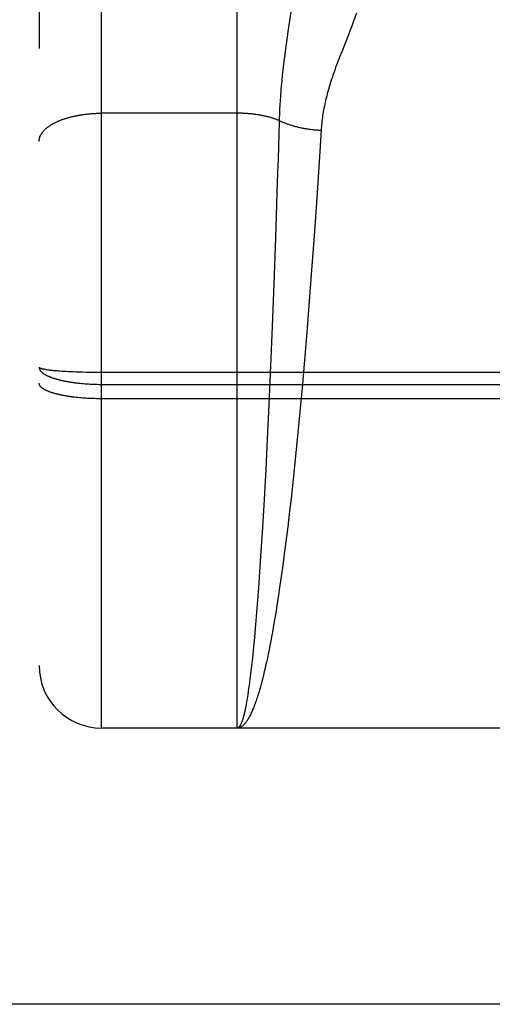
# Model space of a CAD drawing. Header units: inches. Extents: x 0 to 260, y 0 to 168.
# Tile 6 of 95: x 79.446 to 79.672, y 47.17 to 47.642. Entities that reach past the tile are written whole.
import ezdxf

# ---------------------------------------------------------------- set-up
doc = ezdxf.new("R2010")
doc.units = ezdxf.units.IN
doc.header["$LTSCALE"] = 14.290393
doc.header["$MEASUREMENT"] = 0
doc.linetypes.add('HIDDEN', pattern=[0.2, 0.1, -0.1])
doc.layers.get('0').update_dxf_attribs({"linetype": 'CONTINUOUS'})
for name, color, linetype in [('02___PRT_ALL_AXES', 7, 'CONTINUOUS'), ('DEFAULT_2', 8, 'HIDDEN'), ('DIMENSIONS', 7, 'CONTINUOUS')]:
    doc.layers.add(name, color=color, linetype=linetype)
doc.styles.get("Standard").update_dxf_attribs({"font": 'arial.ttf'})
doc.dimstyles.new('DIMSTYLE_1', dxfattribs={"dimtxt": 1.146288, "dimasz": 1.528384, "dimexe": 0.09, "dimexo": 0.07, "dimgap": 0.0375, "dimtad": 0, "dimtih": 1, "dimtoh": 1, "dimzin": 4, "dimdsep": 46, "dimtxsty": 'Standard', "dimblk": '_FILLED', "dimblk1": '_FILLED', "dimblk2": '_FILLED', "dimcen": 0.09, "dimazin": 1, "dimtfac": 1, "dimtofl": 0, "dimtmove": 0, "dimatfit": 3, "dimldrblk": '_FILLED', "dimfxl": 1, "dimtolj": 1, "dimtzin": 4, "dimarcsym": 0})

# ---------------------------------------------------------------- blocks, each defined once
blk = doc.blocks.new('_FILLED')
at = {"color": 0, "linetype": 'ByBlock'}
blk.add_solid([(0, 0), (-1, 0.2), (-1, -0.2)], dxfattribs=at)
blk = doc.blocks.new('*D13')
at = {"layer": 'DIMENSIONS', "color": 2, "linetype": 'Continuous'}
for p, q in [((78.95496, 94.31203), (76.02148, 94.31203)), ((82.57996, 94.31203), (85.63673, 94.31203))]:
    blk.add_line(p, q, dxfattribs=at)
at = {"layer": 'DIMENSIONS', "color": 2, "linetype": 'Continuous', "xscale": 1.5283842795, "yscale": 1.5283842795, "zscale": 1.5283842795}
blk.add_blockref('_FILLED', (78.95496, 94.31203), dxfattribs=at)
at = {"layer": 'DIMENSIONS', "color": 2, "linetype": 'Continuous', "xscale": 1.5283842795, "yscale": 1.5283842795, "zscale": 1.5283842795, "rotation": 180}
blk.add_blockref('_FILLED', (82.57996, 94.31203), dxfattribs=at)
at = {"layer": 'DIMENSIONS', "color": 2, "linetype": 'Continuous', "insert": (75.44833, 94.88517), "char_height": 1.146288, "width": 3.1150062, "attachment_point": 3, "line_spacing_factor": 0.9}
blk.add_mtext('3.63', dxfattribs=at)

msp = doc.modelspace()

# ---------------------------------------------------------------- linework, layer by layer
at = {"color": 3, "linetype": 'Continuous'}
msp.add_line((82.53796, 47.16958), (47.93446, 47.16958), dxfattribs=at)
at = {"layer": '02___PRT_ALL_AXES', "color": 8, "linetype": 'HIDDEN'}
msp.add_line((79.54996, 47.30208), (79.48496, 47.30208), dxfattribs=at)
at = {"layer": 'DEFAULT_2', "color": 8, "linetype": 'HIDDEN'}
for p, q in [((79.48496, 47.30208), (79.48496, 49.08708)), ((79.45496, 49.05708), (79.45496, 47.33208)), ((79.54996, 47.30208), (79.54996, 48.11287)), ((79.57617, 47.64894), (79.57424, 47.63615)), ((79.57424, 47.63615), (79.57353, 47.63125)), ((79.60408, 47.63682), (79.60326, 47.63471)), ((79.60484, 47.63882), (79.60408, 47.63682)), ((79.57353, 47.63125), (79.57309, 47.62808)), ((79.60326, 47.63471), (79.6, 47.62651)), ((79.57309, 47.62808), (79.57268, 47.62502)), ((79.6, 47.62651), (79.59901, 47.62399)), ((79.57231, 47.62206), (79.57197, 47.61923)), ((79.57268, 47.62502), (79.57231, 47.62206)), ((79.59901, 47.62399), (79.59804, 47.62146)), ((79.57126, 47.61263), (79.57103, 47.61016)), ((79.57152, 47.61519), (79.57126, 47.61263)), ((79.57082, 47.60777), (79.57064, 47.60545)), ((79.57103, 47.61016), (79.57082, 47.60777)), ((79.57049, 47.60318), (79.57036, 47.60097)), ((79.57064, 47.60545), (79.57049, 47.60318)), ((79.57025, 47.5988), (79.57015, 47.59667)), ((79.57036, 47.60097), (79.57025, 47.5988)), ((79.54996, 47.59705), (79.48454, 47.59704)), ((79.57008, 47.59458), (79.57001, 47.59203)), ((79.57015, 47.59667), (79.57008, 47.59458)), ((79.57001, 47.59203), (79.56987, 47.58746)), ((79.59015, 47.58893), (79.58903, 47.57117)), ((79.56987, 47.58746), (79.56969, 47.58127)), ((79.56969, 47.58127), (79.56949, 47.57498)), ((79.56949, 47.57498), (79.56929, 47.5686)), ((79.58903, 47.57117), (79.5879, 47.55414)), ((79.56929, 47.5686), (79.56898, 47.55888)), ((79.56898, 47.55888), (79.56826, 47.53731)), ((79.5879, 47.55414), (79.5868, 47.53816)), ((79.56826, 47.53731), (79.56747, 47.51526)), ((79.5868, 47.53816), (79.58561, 47.52182)), ((79.58561, 47.52182), (79.58448, 47.50691)), ((79.56747, 47.51526), (79.56669, 47.49472)), ((79.58448, 47.50691), (79.58328, 47.49191)), ((79.56669, 47.49472), (79.56592, 47.47594)), ((79.58328, 47.49191), (79.58217, 47.47856)), ((79.56592, 47.47594), (79.56511, 47.45738)), ((79.58217, 47.47856), (79.58101, 47.46527)), ((79.45933, 47.47398), (79.45978, 47.47392)), ((79.45978, 47.47392), (79.46025, 47.47386)), ((79.46025, 47.47386), (79.46074, 47.47381)), ((79.46074, 47.47381), (79.46124, 47.47375)), ((79.46124, 47.47375), (79.46177, 47.4737)), ((79.46177, 47.4737), (79.46231, 47.47365)), ((79.46231, 47.47365), (79.46287, 47.4736)), ((79.46287, 47.4736), (79.46345, 47.47355)), ((79.46345, 47.47355), (79.46404, 47.4735)), ((79.46404, 47.4735), (79.46497, 47.47343)), ((79.46497, 47.47343), (79.46593, 47.47336)), ((79.46593, 47.47336), (79.46692, 47.4733)), ((79.46692, 47.4733), (79.46794, 47.47324)), ((79.46794, 47.47324), (79.469, 47.47318)), ((79.469, 47.47318), (79.47008, 47.47313)), ((79.47008, 47.47313), (79.47119, 47.47308)), ((79.47119, 47.47308), (79.4727, 47.47302)), ((79.4727, 47.47302), (79.47426, 47.47297)), ((79.47426, 47.47297), (79.47585, 47.47293)), ((79.47585, 47.47293), (79.47746, 47.47289)), ((79.47746, 47.47289), (79.4791, 47.47286)), ((79.4791, 47.47286), (79.48076, 47.47284)), ((79.48076, 47.47284), (79.48244, 47.47282)), ((79.48244, 47.47282), (79.48412, 47.47281)), ((79.48412, 47.47281), (80.0508, 47.47281)), ((79.47545, 47.46741), (79.47625, 47.46734)), ((79.47625, 47.46734), (79.47706, 47.46727)), ((79.47706, 47.46727), (79.47787, 47.46722)), ((79.47787, 47.46722), (79.47869, 47.46716)), ((79.47869, 47.46716), (79.47952, 47.46712)), ((79.47952, 47.46712), (79.48035, 47.46708)), ((79.48035, 47.46708), (79.48118, 47.46705)), ((79.48118, 47.46705), (79.48202, 47.46702)), ((79.48202, 47.46702), (79.48286, 47.467)), ((79.48286, 47.467), (79.4837, 47.46699)), ((79.4837, 47.46699), (79.48454, 47.46698)), ((79.48454, 47.46698), (80.04996, 47.46698)), ((79.58101, 47.46527), (79.57996, 47.45374)), ((79.47271, 47.46073), (79.47194, 47.46081)), ((79.47348, 47.46064), (79.47271, 47.46073)), ((79.47426, 47.46057), (79.47348, 47.46064)), ((79.47505, 47.46049), (79.47426, 47.46057)), ((79.47585, 47.46043), (79.47505, 47.46049)), ((79.47665, 47.46037), (79.47585, 47.46043)), ((79.47747, 47.46031), (79.47665, 47.46037)), ((79.47828, 47.46026), (79.47747, 47.46031)), ((79.47911, 47.46022), (79.47828, 47.46026)), ((79.47993, 47.46018), (79.47911, 47.46022)), ((79.48076, 47.46015), (79.47993, 47.46018)), ((79.4816, 47.46012), (79.48076, 47.46015)), ((79.48244, 47.4601), (79.4816, 47.46012)), ((79.48328, 47.46009), (79.48244, 47.4601)), ((79.48412, 47.46008), (79.48328, 47.46009)), ((79.48496, 47.46008), (79.48412, 47.46008)), ((80.05038, 47.46008), (79.48496, 47.46008)), ((79.56511, 47.45738), (79.56433, 47.44072)), ((79.57996, 47.45374), (79.57886, 47.44226)), ((79.57886, 47.44226), (79.57773, 47.43096)), ((79.56433, 47.44072), (79.56359, 47.42609)), ((79.57773, 47.43096), (79.57673, 47.42146)), ((79.56359, 47.42609), (79.56283, 47.41193)), ((79.57673, 47.42146), (79.57571, 47.41216)), ((79.56283, 47.41193), (79.56204, 47.39832)), ((79.57571, 47.41216), (79.57501, 47.40608)), ((79.57501, 47.40608), (79.57413, 47.39864)), ((79.56204, 47.39832), (79.56132, 47.38675)), ((79.57413, 47.39864), (79.57324, 47.39139)), ((79.57324, 47.39139), (79.57251, 47.38573)), ((79.56132, 47.38675), (79.56068, 47.37709)), ((79.57251, 47.38573), (79.57177, 47.38021)), ((79.56068, 47.37709), (79.56011, 47.36917)), ((79.57177, 47.38021), (79.57103, 47.37482)), ((79.57103, 47.37482), (79.57027, 47.36959)), ((79.56011, 47.36917), (79.55954, 47.36162)), ((79.57027, 47.36959), (79.5697, 47.36576)), ((79.56912, 47.36203), (79.56854, 47.35838)), ((79.5697, 47.36576), (79.56912, 47.36203)), ((79.55954, 47.36162), (79.55906, 47.35561)), ((79.56854, 47.35838), (79.56796, 47.35483)), ((79.55906, 47.35561), (79.55857, 47.34987)), ((79.56796, 47.35483), (79.56737, 47.35138)), ((79.55857, 47.34987), (79.55817, 47.34549)), ((79.56678, 47.34803), (79.56638, 47.34585)), ((79.56737, 47.35138), (79.56678, 47.34803)), ((79.55817, 47.34549), (79.55777, 47.34129)), ((79.56598, 47.34372), (79.56558, 47.34164)), ((79.56638, 47.34585), (79.56598, 47.34372)), ((79.55777, 47.34129), (79.55737, 47.33729)), ((79.56518, 47.3396), (79.56478, 47.33761)), ((79.56558, 47.34164), (79.56518, 47.3396)), ((79.55737, 47.33729), (79.55706, 47.33441)), ((79.56396, 47.33378), (79.56355, 47.33194)), ((79.56437, 47.33567), (79.56396, 47.33378)), ((79.56478, 47.33761), (79.56437, 47.33567)), ((79.55665, 47.33076), (79.55635, 47.32815)), ((79.56314, 47.33015), (79.56273, 47.32841)), ((79.56355, 47.33194), (79.56314, 47.33015)), ((79.55604, 47.32566), (79.55583, 47.32406)), ((79.55635, 47.32815), (79.55604, 47.32566)), ((79.56273, 47.32841), (79.56232, 47.32672)), ((79.5552, 47.31959), (79.55499, 47.31821)), ((79.55541, 47.32103), (79.5552, 47.31959)), ((79.55562, 47.32252), (79.55541, 47.32103)), ((79.55583, 47.32406), (79.55562, 47.32252)), ((79.55478, 47.31688), (79.55457, 47.31561)), ((79.55499, 47.31821), (79.55478, 47.31688)), ((79.73496, 47.30208), (79.54996, 47.30208))]:
    msp.add_line(p, q, dxfattribs=at)
for points in [[(79.60705, 47.64502), (79.60678, 47.6442), (79.60649, 47.64336), (79.60619, 47.6425), (79.60588, 47.64162), (79.60555, 47.64071), (79.6052, 47.63978), (79.60484, 47.63882)], [(79.57197, 47.61923), (79.57181, 47.61786), (79.57152, 47.61519)], [(79.59804, 47.62146), (79.59757, 47.62019), (79.59711, 47.61894), (79.59666, 47.6177), (79.59622, 47.61648), (79.59581, 47.61527), (79.59541, 47.61409), (79.59502, 47.61292), (79.59466, 47.61178), (79.59431, 47.61065), (79.59397, 47.60955), (79.59366, 47.60847), (79.59336, 47.60741), (79.59308, 47.60637), (79.59281, 47.60534), (79.59256, 47.60434), (79.59232, 47.60334), (79.5921, 47.60237), (79.59189, 47.60141), (79.59169, 47.60046), (79.5915, 47.59952), (79.59133, 47.59859), (79.59117, 47.59768), (79.59102, 47.59677), (79.59088, 47.59587), (79.59076, 47.59498), (79.59064, 47.5941), (79.59053, 47.59322), (79.59044, 47.59235), (79.59035, 47.59149), (79.59028, 47.59063), (79.59021, 47.58978), (79.59015, 47.58893)], [(79.45496, 47.58345), (79.45496, 47.58364), (79.45497, 47.58383), (79.45498, 47.58403), (79.455, 47.58422), (79.45503, 47.58441), (79.45506, 47.5846), (79.4551, 47.58479), (79.45515, 47.58498), (79.4552, 47.58516), (79.45525, 47.58535), (79.45531, 47.58554), (79.45538, 47.58573), (79.45545, 47.58592), (79.45553, 47.58611), (79.45562, 47.58629), (79.45571, 47.58648), (79.45581, 47.58666), (79.45591, 47.58685), (79.45602, 47.58703), (79.45613, 47.58722), (79.45625, 47.5874), (79.45637, 47.58758), (79.4565, 47.58776), (79.45664, 47.58794), (79.45678, 47.58812), (79.45693, 47.5883), (79.45708, 47.58848), (79.45724, 47.58865), (79.4574, 47.58883), (79.45757, 47.58901), (79.45775, 47.58918), (79.45793, 47.58935), (79.45811, 47.58952), (79.4583, 47.58969), (79.4585, 47.58986), (79.4587, 47.59003), (79.45891, 47.59019), (79.45912, 47.59036), (79.45933, 47.59052), (79.45956, 47.59068), (79.45978, 47.59085), (79.46001, 47.591), (79.46025, 47.59116), (79.46049, 47.59132), (79.46074, 47.59147), (79.46099, 47.59163), (79.46124, 47.59178), (79.4615, 47.59193), (79.46177, 47.59208), (79.46204, 47.59222), (79.46231, 47.59237), (79.46259, 47.59251), (79.46287, 47.59265), (79.46316, 47.59279), (79.46345, 47.59293), (79.46374, 47.59306), (79.46404, 47.5932), (79.46435, 47.59333), (79.46466, 47.59346), (79.46497, 47.59359), (79.46528, 47.59371), (79.4656, 47.59384), (79.46593, 47.59396), (79.46625, 47.59408), (79.46658, 47.5942), (79.46692, 47.59431), (79.46726, 47.59443), (79.4676, 47.59454), (79.46794, 47.59465), (79.46829, 47.59475), (79.46864, 47.59486), (79.469, 47.59496), (79.46935, 47.59506), (79.46972, 47.59516), (79.47008, 47.59526), (79.47045, 47.59535), (79.47082, 47.59544), (79.47119, 47.59553), (79.47156, 47.59562), (79.47194, 47.5957), (79.47232, 47.59578), (79.4727, 47.59586), (79.47309, 47.59594), (79.47348, 47.59601), (79.47387, 47.59608), (79.47426, 47.59615), (79.47465, 47.59622), (79.47505, 47.59628), (79.47545, 47.59634), (79.47585, 47.5964), (79.47625, 47.59646), (79.47665, 47.59651), (79.47706, 47.59657), (79.47746, 47.59661), (79.47787, 47.59666), (79.47828, 47.5967), (79.47869, 47.59675), (79.4791, 47.59678), (79.47952, 47.59682), (79.47993, 47.59685), (79.48035, 47.59688), (79.48076, 47.59691), (79.48118, 47.59694), (79.4816, 47.59696), (79.48202, 47.59698), (79.48244, 47.597), (79.48286, 47.59701), (79.48328, 47.59702), (79.4837, 47.59703), (79.48412, 47.59704), (79.48454, 47.59704)], [(79.57006, 47.59354), (79.56975, 47.59367), (79.56944, 47.59379), (79.56913, 47.59391), (79.56881, 47.59402), (79.5685, 47.59414), (79.56817, 47.59425), (79.56785, 47.59436), (79.56752, 47.59447), (79.56719, 47.59458), (79.56685, 47.59469), (79.56651, 47.59479), (79.56617, 47.59489), (79.56583, 47.59499), (79.56548, 47.59508), (79.56513, 47.59518), (79.56478, 47.59527), (79.56442, 47.59536), (79.56406, 47.59545), (79.5637, 47.59554), (79.56334, 47.59562), (79.56297, 47.5957), (79.5626, 47.59578), (79.56223, 47.59586), (79.56186, 47.59593), (79.56148, 47.596), (79.5611, 47.59607), (79.56072, 47.59614), (79.56034, 47.5962), (79.55996, 47.59627), (79.55957, 47.59633), (79.55919, 47.59639), (79.5588, 47.59644), (79.55841, 47.5965), (79.55801, 47.59655), (79.55762, 47.59659), (79.55723, 47.59664), (79.55683, 47.59668), (79.55643, 47.59672), (79.55603, 47.59676), (79.55563, 47.5968), (79.55523, 47.59683), (79.55483, 47.59686), (79.55443, 47.59689), (79.55402, 47.59692), (79.55362, 47.59694), (79.55321, 47.59696), (79.55281, 47.59698), (79.5524, 47.597), (79.552, 47.59701), (79.55159, 47.59703), (79.55118, 47.59703), (79.55077, 47.59704), (79.55037, 47.59704), (79.54996, 47.59705)], [(79.57006, 47.59354), (79.57037, 47.59339), (79.57069, 47.59324), (79.57102, 47.5931), (79.57134, 47.59295), (79.57168, 47.59281), (79.57201, 47.59267), (79.57235, 47.59253), (79.57269, 47.59239), (79.57304, 47.59226), (79.57339, 47.59213), (79.57374, 47.592), (79.5741, 47.59187), (79.57446, 47.59175), (79.57482, 47.59162), (79.57518, 47.5915), (79.57555, 47.59139), (79.57592, 47.59127), (79.5763, 47.59116), (79.57667, 47.59105), (79.57705, 47.59094), (79.57744, 47.59084), (79.57782, 47.59073), (79.57821, 47.59063), (79.5786, 47.59054), (79.57899, 47.59044), (79.57938, 47.59035), (79.57978, 47.59026), (79.58018, 47.59017), (79.58058, 47.59009), (79.58098, 47.59001), (79.58139, 47.58993), (79.58179, 47.58985), (79.5822, 47.58978), (79.58261, 47.58971), (79.58302, 47.58964), (79.58343, 47.58958), (79.58385, 47.58952), (79.58426, 47.58946), (79.58468, 47.5894), (79.58509, 47.58935), (79.58551, 47.5893), (79.58593, 47.58925), (79.58635, 47.5892), (79.58677, 47.58916), (79.58719, 47.58912), (79.58761, 47.58909), (79.58804, 47.58905), (79.58846, 47.58902), (79.58888, 47.589), (79.58931, 47.58897), (79.58973, 47.58895), (79.59015, 47.58893)], [(79.45496, 47.47524), (79.45496, 47.47521), (79.45497, 47.47518), (79.45498, 47.47514), (79.455, 47.47511), (79.45503, 47.47507), (79.45506, 47.47504), (79.4551, 47.47501), (79.45515, 47.47497), (79.4552, 47.47494), (79.45525, 47.4749), (79.45531, 47.47487), (79.45538, 47.47484), (79.45545, 47.4748), (79.45553, 47.47477), (79.45562, 47.47474), (79.45571, 47.4747), (79.45581, 47.47467), (79.45591, 47.47464), (79.45602, 47.4746), (79.45613, 47.47457), (79.45625, 47.47454), (79.45637, 47.47451), (79.4565, 47.47447), (79.45664, 47.47444), (79.45678, 47.47441), (79.45693, 47.47438), (79.45708, 47.47435), (79.45724, 47.47431), (79.4574, 47.47428), (79.45757, 47.47425), (79.45775, 47.47422), (79.45793, 47.47419), (79.45811, 47.47416), (79.4583, 47.47413), (79.4585, 47.4741), (79.4587, 47.47407), (79.45891, 47.47404), (79.45933, 47.47398)], [(79.45496, 47.47524), (79.45496, 47.47513), (79.45497, 47.47501), (79.45498, 47.4749), (79.455, 47.47478), (79.45503, 47.47467), (79.45506, 47.47455), (79.4551, 47.47443), (79.45515, 47.47432), (79.4552, 47.4742), (79.45525, 47.47409), (79.45531, 47.47397), (79.45538, 47.47386), (79.45545, 47.47375), (79.45553, 47.47363), (79.45562, 47.47352), (79.45571, 47.47341), (79.45581, 47.47329), (79.45591, 47.47318), (79.45602, 47.47307), (79.45613, 47.47296), (79.45625, 47.47285), (79.45637, 47.47274), (79.4565, 47.47263), (79.45664, 47.47252), (79.45678, 47.47241), (79.45693, 47.4723), (79.45708, 47.47219), (79.45724, 47.47208), (79.4574, 47.47198), (79.45757, 47.47187), (79.45775, 47.47176), (79.45793, 47.47166), (79.45811, 47.47156), (79.4583, 47.47145), (79.4585, 47.47135), (79.4587, 47.47125), (79.45891, 47.47115), (79.45912, 47.47105), (79.45933, 47.47095), (79.45956, 47.47085), (79.45978, 47.47075), (79.46001, 47.47065), (79.46025, 47.47056), (79.46049, 47.47046), (79.46074, 47.47037), (79.46099, 47.47028), (79.46124, 47.47018), (79.4615, 47.47009), (79.46177, 47.47), (79.46204, 47.46991), (79.46231, 47.46983), (79.46259, 47.46974), (79.46287, 47.46965), (79.46316, 47.46957), (79.46345, 47.46948), (79.46374, 47.4694), (79.46404, 47.46932), (79.46435, 47.46924), (79.46466, 47.46916), (79.46497, 47.46908), (79.46528, 47.46901), (79.4656, 47.46893), (79.46593, 47.46886), (79.46625, 47.46879), (79.46658, 47.46871), (79.46692, 47.46864), (79.46726, 47.46857), (79.4676, 47.46851), (79.46794, 47.46844), (79.46829, 47.46837), (79.46864, 47.46831), (79.469, 47.46825), (79.46935, 47.46819), (79.46972, 47.46813), (79.47008, 47.46807), (79.47045, 47.46801), (79.47082, 47.46796), (79.47119, 47.4679), (79.47156, 47.46785), (79.47194, 47.4678), (79.47232, 47.46775), (79.4727, 47.4677), (79.47309, 47.46766), (79.47348, 47.46761), (79.47387, 47.46757), (79.47426, 47.46753), (79.47465, 47.46749), (79.47545, 47.46741)], [(79.47194, 47.46081), (79.47119, 47.46091), (79.47082, 47.46096), (79.47045, 47.46101), (79.47008, 47.46106), (79.46972, 47.46111), (79.46936, 47.46116), (79.469, 47.46122), (79.46864, 47.46128), (79.46829, 47.46133), (79.46794, 47.46139), (79.4676, 47.46145), (79.46726, 47.46151), (79.46692, 47.46157), (79.46659, 47.46164), (79.46626, 47.4617), (79.46593, 47.46177), (79.4656, 47.46183), (79.46529, 47.4619), (79.46497, 47.46197), (79.46466, 47.46204), (79.46435, 47.46211), (79.46405, 47.46219), (79.46375, 47.46226), (79.46345, 47.46233), (79.46316, 47.46241), (79.46287, 47.46248), (79.46259, 47.46256), (79.46231, 47.46264), (79.46204, 47.46272), (79.46177, 47.4628), (79.4615, 47.46288), (79.46124, 47.46296), (79.46099, 47.46305), (79.46074, 47.46313), (79.46049, 47.46321), (79.46025, 47.4633), (79.46002, 47.46339), (79.45978, 47.46347), (79.45956, 47.46356), (79.45934, 47.46365), (79.45912, 47.46374), (79.45891, 47.46383), (79.4587, 47.46392), (79.4585, 47.46401), (79.45831, 47.4641), (79.45811, 47.4642), (79.45793, 47.46429), (79.45775, 47.46438), (79.45758, 47.46448), (79.45741, 47.46457), (79.45724, 47.46467), (79.45708, 47.46477), (79.45693, 47.46486), (79.45678, 47.46496), (79.45664, 47.46506), (79.45651, 47.46516), (79.45637, 47.46526), (79.45625, 47.46536), (79.45613, 47.46546), (79.45602, 47.46556), (79.45591, 47.46566), (79.45581, 47.46576), (79.45571, 47.46586), (79.45562, 47.46596), (79.45553, 47.46606), (79.45546, 47.46616), (79.45538, 47.46627), (79.45531, 47.46637), (79.45525, 47.46647), (79.4552, 47.46658), (79.45515, 47.46668), (79.4551, 47.46678), (79.45506, 47.46689), (79.45503, 47.46699), (79.455, 47.46709), (79.45498, 47.4672), (79.45497, 47.4673), (79.45496, 47.4674), (79.45496, 47.46751)], [(79.55706, 47.33441), (79.55676, 47.33165), (79.55665, 47.33076)], [(79.56232, 47.32672), (79.56191, 47.32509), (79.5617, 47.32429), (79.56149, 47.3235), (79.56128, 47.32273), (79.56107, 47.32197), (79.56086, 47.32123), (79.56066, 47.3205), (79.56045, 47.31978), (79.56024, 47.31907), (79.56003, 47.31838), (79.55982, 47.31771), (79.55961, 47.31704), (79.5594, 47.31639), (79.55919, 47.31576), (79.55897, 47.31514), (79.55876, 47.31453), (79.55855, 47.31394), (79.55834, 47.31336), (79.55813, 47.31279), (79.55791, 47.31224), (79.5577, 47.3117), (79.55749, 47.31118), (79.55728, 47.31067), (79.55706, 47.31018), (79.55685, 47.3097), (79.55664, 47.30923), (79.55642, 47.30878), (79.55621, 47.30834), (79.556, 47.30792), (79.55578, 47.30751), (79.55557, 47.30712), (79.55535, 47.30674), (79.55514, 47.30637), (79.55492, 47.30602), (79.55471, 47.30569), (79.55449, 47.30537), (79.55428, 47.30506), (79.55406, 47.30477), (79.55385, 47.3045), (79.55363, 47.30424), (79.55342, 47.30399), (79.5532, 47.30376), (79.55298, 47.30354), (79.55277, 47.30334), (79.55255, 47.30315), (79.55234, 47.30298), (79.55212, 47.30282), (79.5519, 47.30268), (79.55169, 47.30256), (79.55147, 47.30244), (79.55126, 47.30235), (79.55104, 47.30226), (79.55082, 47.3022), (79.55061, 47.30214), (79.55039, 47.30211), (79.55017, 47.30208), (79.54996, 47.30208)], [(79.55457, 47.31561), (79.55436, 47.31439), (79.55425, 47.3138), (79.55415, 47.31323), (79.55404, 47.31267), (79.55394, 47.31212), (79.55383, 47.31159), (79.55372, 47.31107), (79.55362, 47.31057), (79.55351, 47.31008), (79.5534, 47.30961), (79.5533, 47.30915), (79.55319, 47.3087), (79.55308, 47.30827), (79.55298, 47.30785), (79.55287, 47.30745), (79.55276, 47.30706), (79.55265, 47.30668), (79.55255, 47.30632), (79.55244, 47.30598), (79.55233, 47.30565), (79.55223, 47.30533), (79.55212, 47.30503), (79.55201, 47.30474), (79.5519, 47.30447), (79.55179, 47.30421), (79.55169, 47.30397), (79.55158, 47.30374), (79.55147, 47.30352), (79.55136, 47.30333), (79.55126, 47.30314), (79.55115, 47.30297), (79.55104, 47.30282), (79.55093, 47.30267), (79.55082, 47.30255), (79.55071, 47.30244), (79.55061, 47.30234), (79.5505, 47.30226), (79.55039, 47.30219), (79.55028, 47.30214), (79.55017, 47.30211), (79.55007, 47.30208), (79.54996, 47.30208)]]:
    msp.add_lwpolyline(points, dxfattribs=at)
msp.add_arc((79.48496, 47.33208), 0.03, 180, 270, dxfattribs=at)

# ---------------------------------------------------------------- dimensions: what is measured, and where the dimension line sits
at = {"layer": 'DIMENSIONS', "color": 2, "linetype": 'Continuous'}
dim = msp.add_linear_dim(base=(82.5799576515, 94.3120273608), p1=(78.9549576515, 116.5445759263), p2=(82.5799576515, 47.2735759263), dimstyle='DIMSTYLE_1', dxfattribs=at)
dim.commit()
dim.dimension.update_dxf_attribs({"geometry": '*D13', "text_midpoint": (73.8893380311, 94.3056338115), "dimtype": 160})

doc.saveas('drawing.dxf')
